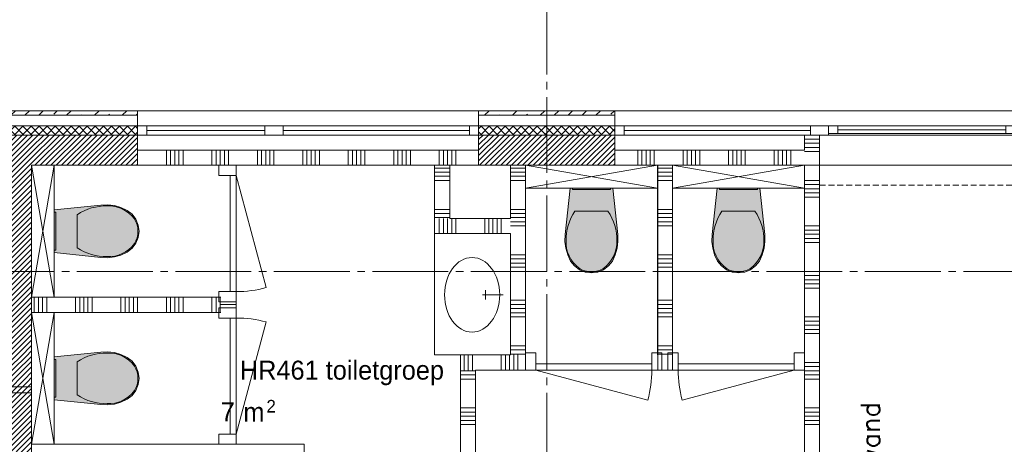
# Model space of a CAD drawing. Header units: millimetres. Extents: x -6136 to 498671, y -8363 to 238556.
# Tile 34 of 47: x 21722 to 28219, y 31260 to 34060. Entities that reach past the tile are written whole.
import ezdxf
from ezdxf.enums import TextEntityAlignment as Align

# ---------------------------------------------------------------- set-up
doc = ezdxf.new("R2010")
doc.units = ezdxf.units.MM
doc.header["$MEASUREMENT"] = 0
doc.linetypes.add('B0204', pattern=[650, 500, -50, 50, -50])
doc.linetypes.add('B0702', pattern=[58.685, 39.06, -19.625001])
for name, color, linetype in [('21 Buitenwanden', 7, 'Continuous'), ('21 Buitenwanden Doorsnede-arcering', 7, 'Continuous'), ('21 Buitenwanden Laagscheidingslijnen', 7, 'Continuous'), ('21 Buitenwanden Ramen', 7, 'Continuous'), ('22 C Binnenwanden', 7, 'Continuous'), ('22 C Binnenwanden Doorsnede-arcering', 7, 'Continuous'), ('22 NC Binnenwanden', 7, 'Continuous'), ('22 NC Binnenwanden Deuren', 7, 'Continuous'), ('22 NC Binnenwanden Doorsnede-arcering', 7, 'Continuous'), ('23 Vloeren', 7, 'Continuous'), ('67 Radiatoren - lijn', 7, 'Continuous'), ('74 Sanitair', 7, 'Continuous'), ('74 Sanitair Afdek-arcering', 7, 'Continuous'), ('_ Nieuw Fase 1 tekst', 7, 'Continuous'), ('_ Sloop Fase 1', 7, 'Continuous'), ('_ Sloop Fase 1 Laagscheidingslijnen', 7, 'Continuous'), ('A Stramien', 7, 'Continuous'), ('Z Ruimtebenaming fase 1', 7, 'Continuous'), ('Z Ruimtebenaming fase 1 Zone omranding', 7, 'Continuous'), ('Z Ruimtebenaming fase 1 Zone tekst', 7, 'Continuous')]:
    doc.layers.add(name, color=color, linetype=linetype)
pattern_1 = [(45, (0, 0), (-17.67767, 17.67767), [])]
pattern_2 = [(45, (0, 0), (-91.92388, 91.92388), []), (45, (-45.96, 45.96), (-91.92388, 91.92388), [97.5, -32.5, 0, -32.5])]
pattern_3 = [(225, (0, 0), (-26.516504, 26.516504), []), (315, (0, 0), (26.516504, 26.516504), [])]
pattern_4 = [(315, (0, 0), (26.516504, 26.516504), []), (45, (0, 0), (-26.516504, 26.516504), [])]

# ---------------------------------------------------------------- blocks, each defined once
blk = doc.blocks.new('toiletgroep_HR461_10_1', base_point=(23848.3, 31704.2))
at = {"layer": 'Z Ruimtebenaming fase 1 Zone tekst', "color": 2, "lineweight": 0}
for tag, height, p in [('DUMMY_941', 125, (24648.3, 31840.9)), ('DUMMY_942', 125, (23048.3, 31580.5)), ('DUMMY_943', 125, (23048.3, 31536.1)), ('DUMMY_944', 125, (23151.4, 31535.1)), ('DUMMY_945', 83.3, (23350.1, 31552.8))]:
    blk.add_attdef(tag, text='', height=height, dxfattribs=at).set_placement(p, align=Align.TOP_LEFT)
blk.add_attdef('ROOM_NUMBER', text='', height=125, dxfattribs=at).set_placement((23848.3, 31811.6), align=Align.TOP_CENTER)
blk = doc.blocks.new('2D Wastafel rond enkel 23 KM')
at = {"layer": '74 Sanitair', "color": 1, "linetype": 'Continuous', "lineweight": 0}
for p, q in [((328.1, 496.4), (328.1, 346.4)), ((328.1, 370.4), (303.1, 370.4)), ((328.1, 370.4), (353.1, 370.4))]:
    blk.add_line(p, q, dxfattribs=at)
at = {"layer": '74 Sanitair', "color": 1, "linetype": 'Continuous', "lineweight": 0, "flags": 128}
blk.add_lwpolyline([(0, 0), (650, 0), (650, 550), (0, 550)], close=True, dxfattribs=at)
at = {"layer": '74 Sanitair', "color": 1, "linetype": 'Continuous', "lineweight": 0}
blk.add_circle((328.3, 272.2), 200, dxfattribs=at)
blk = doc.blocks.new('Inbouwreservoir 23 KM')
at = {"layer": '74 Sanitair', "color": 1, "linetype": 'Continuous', "lineweight": 0}
for p, q in [((0, 0), (870, 150)), ((0, 150), (870, 0))]:
    blk.add_line(p, q, dxfattribs=at)
at = {"layer": '74 Sanitair', "color": 1, "linetype": 'Continuous', "lineweight": 0, "flags": 128}
for points in [[(0, 0), (870, 0), (870, 150), (0, 150)], [(310, 0), (310, -10), (560, -10), (560, 0)]]:
    blk.add_lwpolyline(points, close=True, dxfattribs=at)
blk = doc.blocks.new('Toilet 23')
at = {"layer": '74 Sanitair Afdek-arcering', "linetype": 'Continuous', "lineweight": 0, "true_color": 0xffffff}
blk.add_hatch(color=7, dxfattribs=at).paths.add_polyline_path([(-169.4, -396.7), (-157, -440.3), (-138, -481.3), (-112.4, -513.9), (-79.4, -538.8), (-41, -554.6), (0, -560), (41, -554.6), (79.4, -538.8), (112.4, -513.9), (138, -481.3), (157, -440.3), (169.4, -396.7), (174.9, -351.8), (173.3, -306.6), (141, 0), (-141, 0), (-173.3, -306.6), (-174.9, -351.8)])
at = {"layer": '74 Sanitair', "color": 1, "linetype": 'Continuous', "lineweight": 0}
for p, q in [((0, -151.4), (-108.9, -151.4)), ((108.9, -151.4), (0, -151.4))]:
    blk.add_line(p, q, dxfattribs=at)
at = {"layer": '74 Sanitair', "color": 1, "linetype": 'Continuous', "lineweight": 0, "flags": 128}
blk.add_lwpolyline([(-169.4, -396.7), (-157, -440.3), (-138, -481.3), (-112.4, -513.9), (-79.4, -538.8), (-41, -554.6), (0, -560), (41, -554.6), (79.4, -538.8), (112.4, -513.9), (138, -481.3), (157, -440.3), (169.4, -396.7), (174.9, -351.8), (173.3, -306.6), (141, 0), (-141, 0), (-173.3, -306.6), (-174.9, -351.8)], close=True, dxfattribs=at)
at = {"layer": '74 Sanitair', "color": 1, "linetype": 'Continuous', "lineweight": 0}
for centre, major_axis, start_param, end_param in [((258.1, -339.4), (425.3, 0), 2.612188, 3.165208), ((-258.1, -339.4), (425.3, 0), 6.259567, 6.812588), ((89.5, -360.8), (256.9, 0), 3.085861, 3.98645), ((-89.5, -360.8), (256.9, 0), 5.438324, 6.338913), ((0.8, -431.2), (138.5, 0), 4.079884, 4.706528), ((-0.8, -431.2), (138.5, 0), 4.71825, 5.344894)]:
    blk.add_ellipse(centre, major_axis=major_axis, ratio=0.875546, start_param=start_param, end_param=end_param, dxfattribs=at)
blk = doc.blocks.new('Slab_1_1', base_point=(200, 32200))
at = {"layer": '23 Vloeren', "color": 1, "linetype": 'Continuous', "lineweight": 0, "flags": 128}
blk.add_lwpolyline([(200, 32200), (200, 7400), (4520, 7400), (4520, 8150), (8080, 8150), (8080, 7400), (12400, 7400), (12400, 22320), (21800, 22320), (21800, 20900), (46600, 20900), (46600, 25220), (45850, 25220), (45850, 28780), (46600, 28780), (46600, 33100), (21800, 33100), (21800, 31600), (12400, 31600), (12400, 28550), (8780, 28550), (8780, 30202.3), (7150, 30202.3), (7150, 32200)], close=True, dxfattribs=at)
blk = doc.blocks.new('Rnx verticaal 23')
at = {"layer": '21 Buitenwanden Ramen', "color": 9, "linetype": 'Continuous', "lineweight": 0}
for p, q in [((-675, 100), (675, 100)), ((-675, 70), (-675, 0)), ((-555, 0), (555, 0)), ((615, -60), (-615, -60)), ((-692.5, -260), (675, -260))]:
    blk.add_line(p, q, dxfattribs=at)
at = {"layer": '21 Buitenwanden Ramen', "color": 2, "linetype": 'Continuous', "lineweight": 0}
blk.add_line((-675, 100), (-675, 70), dxfattribs=at)
at = {"layer": '21 Buitenwanden Ramen', "color": 1, "linetype": 'Continuous', "lineweight": 0}
for p, q in [((-675, 0), (-615, 0)), ((-675, 0), (-675, -60)), ((-675, 0), (-675, -60)), ((-615, 0), (-615, -50)), ((-615, 0), (-555, 0)), ((-615, -50), (-615, 0)), ((-555, 0), (-555, -50)), ((-555, 0), (555, 0)), ((555, -50), (555, 0)), ((555, 0), (615, 0)), ((615, -50), (615, 0)), ((615, 0), (675, 0)), ((615, 0), (615, -50)), ((-675, -60), (-692.5, -260)), ((-615, -60), (-675, -60)), ((-615, -50), (-615, -60)), ((-555, -50), (-615, -50)), ((-555, -25), (555, -25)), ((555, -50), (-555, -50)), ((615, -50), (555, -50)), ((615, -60), (615, -50)), ((675, -60), (615, -60))]:
    blk.add_line(p, q, dxfattribs=at)
blk = doc.blocks.new('Rnx verticaal 23_9')
at = {"layer": '21 Buitenwanden Ramen', "color": 9, "linetype": 'Continuous', "lineweight": 0}
for p, q in [((-675, 100), (675, 100)), ((675, 70), (675, 0)), ((-675, -260), (675, -260))]:
    blk.add_line(p, q, dxfattribs=at)
at = {"layer": '21 Buitenwanden Ramen', "color": 2, "linetype": 'Continuous', "lineweight": 0}
blk.add_line((675, 100), (675, 70), dxfattribs=at)
at = {"layer": '21 Buitenwanden Ramen', "color": 1, "linetype": 'Continuous', "lineweight": 0}
for p, q in [((-675, 0), (-615, 0)), ((-615, 0), (-615, -60)), ((-615, 0), (615, 0)), ((615, -60), (615, 0)), ((615, 0), (675, 0)), ((675, 0), (675, -60)), ((675, 0), (675, -60)), ((-615, -60), (-675, -60)), ((-615, -30), (615, -30)), ((615, -60), (-615, -60)), ((675, -60), (615, -60)), ((675, -60), (675, -260))]:
    blk.add_line(p, q, dxfattribs=at)
blk = doc.blocks.new('Rnx verticaal 23_10')
at = {"layer": '21 Buitenwanden Ramen', "color": 9, "linetype": 'Continuous', "lineweight": 0}
for p, q in [((-675, 100), (675, 100)), ((-675, 70), (-675, 0)), ((-615, 0), (615, 0)), ((-615, -30), (615, -30)), ((615, -60), (-615, -60)), ((-675, -260), (675, -260))]:
    blk.add_line(p, q, dxfattribs=at)
at = {"layer": '21 Buitenwanden Ramen', "color": 2, "linetype": 'Continuous', "lineweight": 0}
blk.add_line((-675, 100), (-675, 70), dxfattribs=at)
at = {"layer": '21 Buitenwanden Ramen', "color": 1, "linetype": 'Continuous', "lineweight": 0}
for p, q in [((-675, 0), (-615, 0)), ((-675, 0), (-675, -60)), ((-675, 0), (-675, -60)), ((-615, 0), (-615, -60)), ((615, -60), (615, 0)), ((615, 0), (675, 0)), ((-615, -60), (-675, -60)), ((-675, -60), (-675, -260)), ((675, -60), (615, -60))]:
    blk.add_line(p, q, dxfattribs=at)
blk = doc.blocks.new('Rnx verticaal 23_11')
at = {"layer": '21 Buitenwanden Ramen', "color": 9, "linetype": 'Continuous', "lineweight": 0}
for p, q in [((-450, 100), (450, 100)), ((450, 70), (450, 0)), ((-450, -260), (450, -260))]:
    blk.add_line(p, q, dxfattribs=at)
at = {"layer": '21 Buitenwanden Ramen', "color": 2, "linetype": 'Continuous', "lineweight": 0}
blk.add_line((450, 100), (450, 70), dxfattribs=at)
at = {"layer": '21 Buitenwanden Ramen', "color": 1, "linetype": 'Continuous', "lineweight": 0}
for p, q in [((-450, 0), (-390, 0)), ((-390, 0), (-390, -60)), ((-390, 0), (390, 0)), ((390, -60), (390, 0)), ((390, 0), (450, 0)), ((450, 0), (450, -60)), ((450, 0), (450, -60)), ((-390, -60), (-450, -60)), ((-390, -30), (390, -30)), ((390, -60), (-390, -60)), ((450, -60), (390, -60)), ((450, -60), (450, -260))]:
    blk.add_line(p, q, dxfattribs=at)
blk = doc.blocks.new('Wall_3_1', base_point=(46800, 33300))
at = {"layer": '21 Buitenwanden Doorsnede-arcering', "linetype": 'Continuous', "lineweight": 0, "true_color": 0x000000}
h = blk.add_hatch(dxfattribs=at)
h.set_pattern_fill('160_Natuursteen_0001', color=18, style=0, pattern_type=2)
h.set_pattern_definition(pattern_2)
h.paths.add_polyline_path([(21470, 33430), (22500, 33430), (22500, 33460), (21470, 33460)])
h = blk.add_hatch(dxfattribs=at)
h.set_pattern_fill('160_Natuursteen_0001', color=18, style=0, pattern_type=2)
h.set_pattern_definition(pattern_2)
h.paths.add_polyline_path([(25650, 33460), (24750, 33460), (24750, 33430), (25650, 33430)])
h = blk.add_hatch(dxfattribs=at)
h.set_pattern_fill('415_Isolatie_ruit_0001', color=18, style=0, pattern_type=2)
h.set_pattern_definition(pattern_3)
h.paths.add_polyline_path([(21600, 33300), (22500, 33300), (22500, 33360), (21600, 33360)])
h = blk.add_hatch(dxfattribs=at)
h.set_pattern_fill('415_Isolatie_ruit_0001', color=18, style=0, pattern_type=2)
h.set_pattern_definition(pattern_3)
h.paths.add_polyline_path([(25650, 33360), (24750, 33360), (24750, 33300), (25650, 33300)])
h = blk.add_hatch(dxfattribs=at)
h.set_pattern_fill('220_Gewapend_beton___pre_2B', color=18, style=0, pattern_type=2)
h.set_pattern_definition(pattern_1)
h.paths.add_polyline_path([(21800, 33100), (21600, 33300), (21600, 33100)])
h = blk.add_hatch(dxfattribs=at)
h.set_pattern_fill('220_Gewapend_beton___pre_2B', color=18, style=0, pattern_type=2)
h.set_pattern_definition(pattern_1)
h.paths.add_polyline_path([(21800, 33300), (21600, 33300), (21800, 33100)])
h = blk.add_hatch(dxfattribs=at)
h.set_pattern_fill('220_Gewapend_beton___pre_2B', color=18, style=0, pattern_type=2)
h.set_pattern_definition(pattern_1)
h.paths.add_polyline_path([(21800, 33100), (22500, 33100), (22500, 33300), (21800, 33300)])
h = blk.add_hatch(dxfattribs=at)
h.set_pattern_fill('220_Gewapend_beton___pre_2B', color=18, style=0, pattern_type=2)
h.set_pattern_definition(pattern_1)
h.paths.add_polyline_path([(25650, 33300), (24750, 33300), (24750, 33100), (25650, 33100)])
at = {"layer": '21 Buitenwanden', "color": 2, "linetype": 'Continuous', "lineweight": 0}
for p, q in [((22500, 33460), (22500, 33430)), ((24750, 33460), (24750, 33430)), ((25650, 33460), (25650, 33430))]:
    blk.add_line(p, q, dxfattribs=at)
at = {"layer": '21 Buitenwanden', "color": 9, "linetype": 'Continuous', "lineweight": 0}
for p, q in [((22500, 33430), (22500, 33360)), ((24750, 33430), (24750, 33360)), ((25650, 33430), (25650, 33360))]:
    blk.add_line(p, q, dxfattribs=at)
at = {"layer": '21 Buitenwanden', "color": 1, "linetype": 'Continuous', "lineweight": 0}
for p, q in [((22500, 33360), (22500, 33300)), ((24750, 33360), (24750, 33300)), ((25650, 33360), (25650, 33300)), ((22500, 33300), (22500, 33100)), ((24750, 33300), (24750, 33100)), ((25650, 33300), (25650, 33100))]:
    blk.add_line(p, q, dxfattribs=at)
at = {"layer": '21 Buitenwanden', "color": 2, "linetype": 'Continuous', "lineweight": 0, "flags": 128}
for points in [[(22500, 33460), (21440, 33460)], [(25650, 33460), (24750, 33460)]]:
    blk.add_lwpolyline(points, dxfattribs=at)
at = {"layer": '21 Buitenwanden', "color": 1, "linetype": 'Continuous', "lineweight": 0, "flags": 128}
for points in [[(21800, 33100), (22500, 33100)], [(24750, 33100), (25650, 33100)]]:
    blk.add_lwpolyline(points, dxfattribs=at)
at = {"layer": '21 Buitenwanden Laagscheidingslijnen', "color": 2, "linetype": 'Continuous', "lineweight": 0}
for p, q in [((22500, 33430), (21540, 33430)), ((25650, 33430), (24750, 33430))]:
    blk.add_line(p, q, dxfattribs=at)
at = {"layer": '21 Buitenwanden Laagscheidingslijnen', "color": 1, "linetype": 'Continuous', "lineweight": 0}
for p, q in [((22500, 33360), (21600, 33360)), ((25650, 33360), (24750, 33360)), ((21800, 33300), (21600, 33300)), ((22500, 33300), (21800, 33300)), ((25650, 33300), (24750, 33300))]:
    blk.add_line(p, q, dxfattribs=at)
at = {"layer": '21 Buitenwanden Ramen', "color": 1, "linetype": 'Continuous', "lineweight": 0, "xscale": -1, "zscale": 1000}
for name, p in [('Rnx verticaal 23_11', (22950, 33360)), ('Rnx verticaal 23_10', (24075, 33360)), ('Rnx verticaal 23_9', (26325, 33360)), ('Rnx verticaal 23', (27675, 33360))]:
    blk.add_blockref(name, p, dxfattribs=at)
blk = doc.blocks.new('Wall_4_1', base_point=(21600, 33300))
at = {"layer": '21 Buitenwanden Doorsnede-arcering', "linetype": 'Continuous', "lineweight": 0, "true_color": 0x000000}
h = blk.add_hatch(dxfattribs=at)
h.set_pattern_fill('160_Natuursteen_0001', color=18, style=0, pattern_type=2)
h.set_pattern_definition(pattern_2)
h.paths.add_polyline_path([(21470, 32000), (21470, 33430), (21440, 33430), (21440, 32000)])
h = blk.add_hatch(dxfattribs=at)
h.set_pattern_fill('415_Isolatie_ruit_0001', color=18, style=0, pattern_type=2)
h.set_pattern_definition(pattern_4)
h.paths.add_polyline_path([(21600, 31900), (21600, 33300), (21540, 33300), (21540, 31900)])
h = blk.add_hatch(dxfattribs=at)
h.set_pattern_fill('220_Gewapend_beton___pre_2B', color=18, style=0, pattern_type=2)
h.set_pattern_definition(pattern_1)
h.paths.add_polyline_path([(21800, 31840), (21800, 33100), (21600, 33100), (21600, 31840)])
h = blk.add_hatch(dxfattribs=at)
h.set_pattern_fill('160_Natuursteen_0001', color=18, style=0, pattern_type=2)
h.set_pattern_definition(pattern_2)
h.paths.add_polyline_path([(21440, 32000), (21440, 31970), (21470, 31970)])
h = blk.add_hatch(dxfattribs=at)
h.set_pattern_fill('160_Natuursteen_0001', color=18, style=0, pattern_type=2)
h.set_pattern_definition(pattern_2)
h.paths.add_polyline_path([(21470, 32000), (21440, 32000), (21470, 31970)])
h = blk.add_hatch(dxfattribs=at)
h.set_pattern_fill('415_Isolatie_ruit_0001', color=18, style=0, pattern_type=2)
h.set_pattern_definition(pattern_4)
h.paths.add_polyline_path([(21540, 31900), (21540, 31840), (21600, 31840)])
h = blk.add_hatch(dxfattribs=at)
h.set_pattern_fill('415_Isolatie_ruit_0001', color=18, style=0, pattern_type=2)
h.set_pattern_definition(pattern_4)
h.paths.add_polyline_path([(21600, 31900), (21540, 31900), (21600, 31840)])
h = blk.add_hatch(dxfattribs=at)
h.set_pattern_fill('220_Gewapend_beton___pre_2B', color=18, style=0, pattern_type=2)
h.set_pattern_definition(pattern_1)
h.paths.add_polyline_path([(21600, 31840), (21600, 31640), (21800, 31640)])
h = blk.add_hatch(dxfattribs=at)
h.set_pattern_fill('220_Gewapend_beton___pre_2B', color=18, style=0, pattern_type=2)
h.set_pattern_definition(pattern_1)
h.paths.add_polyline_path([(21800, 31840), (21600, 31840), (21800, 31640)])
at = {"layer": '21 Buitenwanden', "color": 2, "linetype": 'Continuous', "lineweight": 0, "flags": 128}
blk.add_lwpolyline([(21440, 33430), (21440, 32000)], dxfattribs=at)
at = {"layer": '21 Buitenwanden', "color": 1, "linetype": 'Continuous', "lineweight": 0, "flags": 128}
for points in [[(21800, 31640), (21800, 33100)], [(21800, 31640), (21600, 31640)]]:
    blk.add_lwpolyline(points, dxfattribs=at)
at = {"layer": '21 Buitenwanden Laagscheidingslijnen', "color": 2, "linetype": 'Continuous', "lineweight": 0}
for p, q in [((21470, 33430), (21470, 33360)), ((21470, 33360), (21470, 31970)), ((21440, 31970), (21470, 31970))]:
    blk.add_line(p, q, dxfattribs=at)
at = {"layer": '21 Buitenwanden Laagscheidingslijnen', "color": 1, "linetype": 'Continuous', "lineweight": 0}
for p, q in [((21540, 33360), (21540, 33300)), ((21540, 33300), (21540, 31900)), ((21600, 33300), (21600, 33100)), ((21600, 33100), (21600, 31840)), ((21470, 31900), (21540, 31900)), ((21540, 31840), (21600, 31840))]:
    blk.add_line(p, q, dxfattribs=at)
blk = doc.blocks.new('Wall_7_1', base_point=(21600, 31640))
at = {"layer": '22 C Binnenwanden Doorsnede-arcering', "linetype": 'Continuous', "lineweight": 0, "true_color": 0x000000}
h = blk.add_hatch(dxfattribs=at)
h.set_pattern_fill('220_Gewapend_beton___pre_2B', color=18, style=0, pattern_type=2)
h.set_pattern_definition(pattern_1)
h.paths.add_polyline_path([(21600, 31640), (21600, 27950), (21800, 27850), (21800, 31640)])
h = blk.add_hatch(dxfattribs=at)
h.set_pattern_fill('220_Gewapend_beton___pre_2B', color=18, style=0, pattern_type=2)
h.set_pattern_definition(pattern_1)
h.paths.add_polyline_path([(21600, 27850), (21800, 27850), (21600, 27950)])
at = {"layer": '22 C Binnenwanden', "color": 1, "linetype": 'Continuous', "lineweight": 0, "flags": 128}
for points in [[(21600, 31640), (21600, 27950)], [(21800, 31640), (21600, 31640)], [(21800, 27850), (21800, 31640)]]:
    blk.add_lwpolyline(points, dxfattribs=at)
at = {"layer": '_ Sloop Fase 1', "color": 1, "linetype": 'Continuous', "lineweight": 0, "flags": 128}
blk.add_lwpolyline([(21800, 27850), (21600, 27850)], dxfattribs=at)
at = {"layer": '_ Sloop Fase 1 Laagscheidingslijnen', "color": 1, "linetype": 'Continuous', "lineweight": 0}
blk.add_line((21600, 27950), (21600, 27850), dxfattribs=at)
blk = doc.blocks.new('*X135')
at = {"layer": '22 NC Binnenwanden Doorsnede-arcering', "color": 7, "linetype": 'Continuous', "lineweight": 0}
for p, q in [((21817.7, 32130), (21817.7, 32230)), ((21845.1, 32130), (21845.1, 32230)), ((21872.6, 32130), (21872.6, 32230)), ((21900, 32130), (21900, 32230)), ((22090.3, 32130), (22090.3, 32230)), ((22117.7, 32130), (22117.7, 32230)), ((22145.1, 32130), (22145.1, 32230)), ((22172.6, 32130), (22172.6, 32230)), ((22200, 32130), (22200, 32230)), ((22390.3, 32130), (22390.3, 32230)), ((22417.7, 32130), (22417.7, 32230)), ((22445.1, 32130), (22445.1, 32230)), ((22472.6, 32130), (22472.6, 32230)), ((22500, 32130), (22500, 32230)), ((22690.3, 32130), (22690.3, 32230)), ((22717.7, 32130), (22717.7, 32230)), ((22745.1, 32130), (22745.1, 32230)), ((22772.6, 32130), (22772.6, 32230)), ((22800, 32130), (22800, 32230)), ((22990.3, 32130), (22990.3, 32230)), ((23017.7, 32130), (23017.7, 32230)), ((23045.1, 32130), (23045.1, 32230))]:
    blk.add_line(p, q, dxfattribs=at)
blk = doc.blocks.new('Wall_10_1', base_point=(23050, 32130))
at = {"layer": '22 NC Binnenwanden', "color": 1, "linetype": 'Continuous', "lineweight": 0, "flags": 128}
for points in [[(23050, 32230), (21800, 32230)], [(21800, 32230), (21800, 32130)], [(21800, 32130), (23050, 32130)]]:
    blk.add_lwpolyline(points, dxfattribs=at)
at = {"layer": '22 NC Binnenwanden', "color": 1, "lineweight": 0}
blk.add_blockref('*X135', (0, 0), dxfattribs=at)
blk = doc.blocks.new('*X158')
at = {"layer": '22 NC Binnenwanden Doorsnede-arcering', "color": 7, "linetype": 'Continuous', "lineweight": 0}
for p, q in [((27000, 33272.6), (26900, 33272.6)), ((27000, 33245.1), (26900, 33245.1)), ((27000, 33217.7), (26900, 33217.7)), ((27000, 33190.3), (26900, 33190.3)), ((27000, 33000), (26900, 33000)), ((27000, 32972.6), (26900, 32972.6)), ((27000, 32945.1), (26900, 32945.1)), ((27000, 32917.7), (26900, 32917.7)), ((27000, 32890.3), (26900, 32890.3)), ((27000, 32700), (26900, 32700)), ((27000, 32672.6), (26900, 32672.6)), ((27000, 32645.1), (26900, 32645.1)), ((27000, 32617.7), (26900, 32617.7)), ((27000, 32590.3), (26900, 32590.3)), ((27000, 32400), (26900, 32400)), ((27000, 32372.6), (26900, 32372.6)), ((27000, 32345.1), (26900, 32345.1)), ((27000, 32317.7), (26900, 32317.7)), ((27000, 32290.3), (26900, 32290.3)), ((27000, 32100), (26900, 32100)), ((27000, 32072.6), (26900, 32072.6)), ((27000, 32045.1), (26900, 32045.1)), ((27000, 32017.7), (26900, 32017.7)), ((27000, 31990.3), (26900, 31990.3)), ((27000, 31800), (26900, 31800)), ((27000, 31772.6), (26900, 31772.6)), ((27000, 31745.1), (26900, 31745.1)), ((27000, 31717.7), (26900, 31717.7)), ((27000, 31690.3), (26900, 31690.3)), ((27000, 31500), (26900, 31500)), ((27000, 31472.6), (26900, 31472.6)), ((27000, 31445.1), (26900, 31445.1)), ((27000, 31417.7), (26900, 31417.7)), ((27000, 31390.3), (26900, 31390.3)), ((27000, 31200), (26900, 31200)), ((27000, 31172.6), (26900, 31172.6)), ((27000, 31145.1), (26900, 31145.1)), ((27000, 31117.7), (26900, 31117.7)), ((27000, 31090.3), (26900, 31090.3)), ((27000, 30900), (26900, 30900)), ((27000, 30872.6), (26900, 30872.6)), ((27000, 30845.1), (26900, 30845.1)), ((27000, 30817.7), (26900, 30817.7)), ((27000, 30790.3), (26900, 30790.3)), ((27000, 30600), (26900, 30600)), ((27000, 30572.6), (26900, 30572.6)), ((27000, 30545.1), (26900, 30545.1)), ((27000, 30517.7), (26900, 30517.7)), ((27000, 30490.3), (26900, 30490.3)), ((27000, 30300), (26900, 30300)), ((27000, 30272.6), (26900, 30272.6)), ((27000, 30245.1), (26900, 30245.1)), ((27000, 30217.7), (26900, 30217.7)), ((27000, 30190.3), (26900, 30190.3)), ((27000, 30000), (26900, 30000)), ((27000, 29972.6), (26900, 29972.6)), ((27000, 29945.1), (26900, 29945.1)), ((27000, 29917.7), (26900, 29917.7)), ((27000, 29890.3), (26900, 29890.3)), ((27000, 29700), (26900, 29700)), ((27000, 29672.6), (26900, 29672.6)), ((27000, 29645.1), (26900, 29645.1)), ((27000, 29617.7), (26900, 29617.7)), ((27000, 29590.3), (26900, 29590.3)), ((27000, 29400), (26900, 29400)), ((27000, 29372.6), (26900, 29372.6)), ((27000, 29345.1), (26900, 29345.1)), ((27000, 29317.7), (26900, 29317.7)), ((27000, 29290.3), (26900, 29290.3)), ((27000, 29100), (26900, 29100)), ((27000, 29072.6), (26900, 29072.6)), ((27000, 29045.1), (26900, 29045.1)), ((27000, 29017.7), (26900, 29017.7)), ((27000, 28990.3), (26900, 28990.3)), ((27000, 28800), (26900, 28800)), ((27000, 28772.6), (26900, 28772.6)), ((27000, 28745.1), (26900, 28745.1)), ((27000, 28717.7), (26900, 28717.7)), ((27000, 28690.3), (26900, 28690.3)), ((27000, 28500), (26900, 28500)), ((27000, 28472.6), (26900, 28472.6)), ((27000, 28445.1), (26900, 28445.1)), ((27000, 28417.7), (26900, 28417.7)), ((27000, 28390.3), (26900, 28390.3)), ((27000, 28200), (26900, 28200)), ((27000, 28172.6), (26900, 28172.6)), ((27000, 28145.1), (26900, 28145.1)), ((27000, 28117.7), (26900, 28117.7)), ((27000, 28090.3), (26900, 28090.3))]:
    blk.add_line(p, q, dxfattribs=at)
blk = doc.blocks.new('Wall_17_1', base_point=(27000, 27974))
at = {"layer": '22 NC Binnenwanden', "color": 1, "linetype": 'Continuous', "lineweight": 0, "flags": 128}
for points in [[(27000, 33300), (26900, 33300)], [(26900, 33300), (26900, 33200)], [(27000, 27974), (27000, 33300)], [(26900, 33100), (26900, 30030)], [(26900, 29930), (26900, 27974)]]:
    blk.add_lwpolyline(points, dxfattribs=at)
at = {"layer": '22 NC Binnenwanden', "color": 1, "lineweight": 0}
blk.add_blockref('*X158', (0, 0), dxfattribs=at)
blk = doc.blocks.new('*X160')
at = {"layer": '22 NC Binnenwanden Doorsnede-arcering', "color": 7, "linetype": 'Continuous', "lineweight": 0}
for p, q in [((25930, 33082.3), (26030, 33082.3)), ((25930, 33054.9), (26030, 33054.9)), ((25930, 33027.4), (26030, 33027.4)), ((25930, 33000), (26030, 33000)), ((25930, 32809.7), (26030, 32809.7)), ((25930, 32782.3), (26030, 32782.3)), ((25930, 32754.9), (26030, 32754.9)), ((25930, 32727.4), (26030, 32727.4)), ((25930, 32700), (26030, 32700)), ((25930, 32509.7), (26030, 32509.7)), ((25930, 32482.3), (26030, 32482.3)), ((25930, 32454.9), (26030, 32454.9)), ((25930, 32427.4), (26030, 32427.4)), ((25930, 32400), (26030, 32400)), ((25930, 32209.7), (26030, 32209.7)), ((25930, 32182.3), (26030, 32182.3)), ((25930, 32154.9), (26030, 32154.9)), ((25930, 32127.4), (26030, 32127.4)), ((25930, 32100), (26030, 32100)), ((25930, 31909.7), (26030, 31909.7)), ((25930, 31882.3), (26030, 31882.3)), ((25930, 31854.9), (26030, 31854.9))]:
    blk.add_line(p, q, dxfattribs=at)
blk = doc.blocks.new('Wall_18_1', base_point=(25930, 31850))
at = {"layer": '22 NC Binnenwanden', "color": 1, "linetype": 'Continuous', "lineweight": 0, "flags": 128}
for points in [[(26030, 33100), (25930, 33100)], [(25930, 33100), (25930, 31850)], [(26030, 31850), (26030, 33100)]]:
    blk.add_lwpolyline(points, dxfattribs=at)
at = {"layer": '22 NC Binnenwanden', "color": 1, "lineweight": 0}
blk.add_blockref('*X160', (0, 0), dxfattribs=at)
blk = doc.blocks.new('*X162')
at = {"layer": '22 NC Binnenwanden Doorsnede-arcering', "color": 7, "linetype": 'Continuous', "lineweight": 0}
for p, q in [((24654.9, 31850), (24654.9, 31750)), ((24682.3, 31850), (24682.3, 31750)), ((24709.7, 31850), (24709.7, 31750)), ((24900, 31850), (24900, 31750)), ((24927.4, 31850), (24927.4, 31750)), ((24954.9, 31850), (24954.9, 31750)), ((24982.3, 31850), (24982.3, 31750)), ((25009.7, 31850), (25009.7, 31750))]:
    blk.add_line(p, q, dxfattribs=at)
blk = doc.blocks.new('D1 23_3')
at = {"layer": '22 NC Binnenwanden Deuren', "color": 1, "linetype": 'Continuous', "lineweight": 0}
for p, q in [((383, 0), (-356.9, 198.3)), ((-383, 0), (-450, 0)), ((-450, 0), (-450, -114)), ((-450, 0), (-450, -100)), ((-450, 0), (-450, -100)), ((-383, -114), (-383, 0)), ((-383, 0), (383, 0)), ((-383, -40), (-383, 0)), ((450, 0), (383, 0)), ((383, 0), (383, -114)), ((383, 0), (383, -40)), ((450, -114), (450, 0)), ((450, 0), (450, -100)), ((450, 0), (450, -100)), ((383, -40), (-383, -40)), ((-450, -114), (-383, -114)), ((383, -114), (450, -114))]:
    blk.add_line(p, q, dxfattribs=at)
blk.add_arc((383, 0), 766, 165, 180, dxfattribs=at)
blk = doc.blocks.new('Wall_19_1', base_point=(24630, 31850))
at = {"layer": '22 NC Binnenwanden', "color": 1, "linetype": 'Continuous', "lineweight": 0}
for p, q in [((25060, 31750), (25060, 31850)), ((25960, 31750), (25960, 31850)), ((26000, 31750), (26000, 31850)), ((26900, 31750), (26900, 31850))]:
    blk.add_line(p, q, dxfattribs=at)
at = {"layer": '22 NC Binnenwanden', "color": 1, "linetype": 'Continuous', "lineweight": 0, "flags": 128}
for points in [[(24960, 31850), (24630, 31850)], [(24630, 31850), (24630, 31750)], [(24730, 31750), (25060, 31750)], [(25960, 31750), (26000, 31750)]]:
    blk.add_lwpolyline(points, dxfattribs=at)
at = {"layer": '22 NC Binnenwanden', "color": 1, "lineweight": 0}
blk.add_blockref('*X162', (0, 0), dxfattribs=at)
at = {"layer": '22 NC Binnenwanden Deuren', "color": 1, "linetype": 'Continuous', "lineweight": 0, "zscale": 1000, "rotation": 180.0000000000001}
blk.add_blockref('D1 23_3', (25510, 31750), dxfattribs=at)
at = {"layer": '22 NC Binnenwanden Deuren', "color": 1, "linetype": 'Continuous', "lineweight": 0, "xscale": -1, "zscale": 1000, "rotation": 180.0000000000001}
blk.add_blockref('D1 23_3', (26450, 31750), dxfattribs=at)
blk = doc.blocks.new('*X167')
at = {"layer": '22 NC Binnenwanden Doorsnede-arcering', "color": 7, "linetype": 'Continuous', "lineweight": 0}
for p, q in [((24960, 33082.3), (24964.7, 33082.3)), ((24964.7, 33082.3), (25060, 33082.3)), ((24960, 33054.9), (24964.7, 33054.9)), ((24960, 33027.4), (24964.7, 33027.4)), ((24964.7, 33054.9), (25060, 33054.9)), ((24964.7, 33027.4), (25060, 33027.4)), ((24960, 33000), (24964.7, 33000)), ((24964.7, 33000), (25060, 33000)), ((24960, 32809.7), (24964.7, 32809.7)), ((24960, 32782.3), (24964.7, 32782.3)), ((24960, 32754.9), (24964.7, 32754.9)), ((24964.7, 32809.7), (25060, 32809.7)), ((24964.7, 32782.3), (25060, 32782.3)), ((24964.7, 32754.9), (25060, 32754.9)), ((24960, 32727.4), (24964.7, 32727.4)), ((24960, 32700), (24964.7, 32700)), ((24964.7, 32727.4), (25060, 32727.4)), ((24964.7, 32700), (25060, 32700)), ((24960, 32509.7), (24964.7, 32509.7)), ((24964.7, 32509.7), (25060, 32509.7)), ((24960, 32482.3), (24964.7, 32482.3)), ((24960, 32454.9), (24964.7, 32454.9)), ((24960, 32427.4), (24964.7, 32427.4)), ((24964.7, 32482.3), (25060, 32482.3)), ((24964.7, 32454.9), (25060, 32454.9)), ((24964.7, 32427.4), (25060, 32427.4)), ((24960, 32400), (24964.7, 32400)), ((24964.7, 32400), (25060, 32400)), ((24960, 32209.7), (24964.7, 32209.7)), ((24960, 32182.3), (24964.7, 32182.3)), ((24964.7, 32209.7), (25060, 32209.7)), ((24964.7, 32182.3), (25060, 32182.3)), ((24960, 32154.9), (24964.7, 32154.9)), ((24960, 32127.4), (24964.7, 32127.4)), ((24960, 32100), (24964.7, 32100)), ((24964.7, 32154.9), (25060, 32154.9)), ((24964.7, 32127.4), (25060, 32127.4)), ((24964.7, 32100), (25060, 32100)), ((24960, 31909.7), (24964.7, 31909.7)), ((24964.7, 31909.7), (25060, 31909.7)), ((24960, 31882.3), (24964.7, 31882.3)), ((24960, 31854.9), (24964.7, 31854.9)), ((24964.7, 31882.3), (25060, 31882.3)), ((24964.7, 31854.9), (25060, 31854.9))]:
    blk.add_line(p, q, dxfattribs=at)
blk = doc.blocks.new('Wall_20_1', base_point=(24960, 31850))
at = {"layer": '22 NC Binnenwanden', "color": 1, "linetype": 'Continuous', "lineweight": 0, "flags": 128}
for points in [[(25060, 33100), (24960, 33100)], [(24960, 33100), (24960, 32750)], [(25060, 31850), (25060, 33100)], [(24960, 32650), (24960, 31850)]]:
    blk.add_lwpolyline(points, dxfattribs=at)
at = {"layer": '22 NC Binnenwanden', "color": 1, "lineweight": 0}
blk.add_blockref('*X167', (0, 0), dxfattribs=at)
blk = doc.blocks.new('*X169')
at = {"layer": '22 NC Binnenwanden Doorsnede-arcering', "color": 7, "linetype": 'Continuous', "lineweight": 0}
for p, q in [((24490.3, 32680.3), (24490.3, 32750)), ((24517.7, 32707.7), (24517.7, 32750)), ((24545.1, 32735.1), (24545.1, 32750))]:
    blk.add_line(p, q, dxfattribs=at)
blk = doc.blocks.new('*X170')
at = {"layer": '22 NC Binnenwanden Doorsnede-arcering', "color": 7, "linetype": 'Continuous', "lineweight": 0}
for p, q in [((24572.6, 32650), (24572.6, 32750)), ((24600, 32650), (24600, 32750)), ((24790.3, 32650), (24790.3, 32750)), ((24817.7, 32650), (24817.7, 32750)), ((24845.1, 32650), (24845.1, 32750)), ((24872.6, 32650), (24872.6, 32750)), ((24900, 32650), (24900, 32750))]:
    blk.add_line(p, q, dxfattribs=at)
blk = doc.blocks.new('*X171')
at = {"layer": '22 NC Binnenwanden Doorsnede-arcering', "color": 7, "linetype": 'Continuous', "lineweight": 0}
for p, q in [((24517.7, 32650), (24517.7, 32707.7)), ((24545.1, 32650), (24545.1, 32735.1)), ((24490.3, 32650), (24490.3, 32680.3))]:
    blk.add_line(p, q, dxfattribs=at)
blk = doc.blocks.new('Wall_21_1', base_point=(24960, 32650))
at = {"layer": '22 NC Binnenwanden', "color": 1, "linetype": 'Continuous', "lineweight": 0, "flags": 128}
for points in [[(24460, 32650), (24460, 32750)], [(24960, 32750), (24560, 32750)], [(24460, 32650), (24960, 32650)]]:
    blk.add_lwpolyline(points, dxfattribs=at)
at = {"layer": '22 NC Binnenwanden', "color": 1, "lineweight": 0}
for name in ['*X169', '*X170', '*X171']:
    blk.add_blockref(name, (0, 0), dxfattribs=at)
blk = doc.blocks.new('*X173')
at = {"layer": '22 NC Binnenwanden Doorsnede-arcering', "color": 7, "linetype": 'Continuous', "lineweight": 0}
for p, q in [((24460, 33082.3), (24560, 33082.3)), ((24460, 33054.9), (24560, 33054.9)), ((24460, 33027.4), (24560, 33027.4)), ((24460, 33000), (24560, 33000)), ((24460, 32809.7), (24560, 32809.7)), ((24460, 32782.3), (24560, 32782.3)), ((24460, 32754.9), (24560, 32754.9))]:
    blk.add_line(p, q, dxfattribs=at)
blk = doc.blocks.new('Wall_22_1', base_point=(24460, 32650))
at = {"layer": '22 NC Binnenwanden', "color": 1, "linetype": 'Continuous', "lineweight": 0, "flags": 128}
for points in [[(24460, 33100), (24460, 32750)], [(24560, 32750), (24560, 33100)]]:
    blk.add_lwpolyline(points, dxfattribs=at)
at = {"layer": '22 NC Binnenwanden', "color": 1, "lineweight": 0}
blk.add_blockref('*X173', (0, 0), dxfattribs=at)
blk = doc.blocks.new('*X177')
at = {"layer": '22 NC Binnenwanden Doorsnede-arcering', "color": 7, "linetype": 'Continuous', "lineweight": 0}
for p, q in [((25800, 33200), (25800, 33167.3)), ((25800, 33167.3), (25800, 33100)), ((25827.4, 33200), (25827.4, 33167.3)), ((25827.4, 33167.3), (25827.4, 33100)), ((25854.9, 33200), (25854.9, 33167.3)), ((25854.9, 33167.3), (25854.9, 33100)), ((25882.3, 33200), (25882.3, 33167.3)), ((25882.3, 33167.3), (25882.3, 33100)), ((25909.7, 33200), (25909.7, 33167.3)), ((25909.7, 33167.3), (25909.7, 33100)), ((26100, 33200), (26100, 33167.3)), ((26100, 33167.3), (26100, 33100)), ((26127.4, 33200), (26127.4, 33167.3)), ((26127.4, 33167.3), (26127.4, 33100)), ((26154.9, 33200), (26154.9, 33167.3)), ((26154.9, 33167.3), (26154.9, 33100)), ((26182.3, 33200), (26182.3, 33167.3)), ((26182.3, 33167.3), (26182.3, 33100)), ((26209.7, 33200), (26209.7, 33167.3)), ((26209.7, 33167.3), (26209.7, 33100)), ((26400, 33200), (26400, 33167.3)), ((26400, 33167.3), (26400, 33100)), ((26427.4, 33200), (26427.4, 33167.3)), ((26427.4, 33167.3), (26427.4, 33100)), ((26454.9, 33200), (26454.9, 33167.3)), ((26454.9, 33167.3), (26454.9, 33100)), ((26482.3, 33200), (26482.3, 33167.3)), ((26482.3, 33167.3), (26482.3, 33100)), ((26509.7, 33200), (26509.7, 33167.3)), ((26509.7, 33167.3), (26509.7, 33100)), ((26700, 33200), (26700, 33167.3)), ((26700, 33167.3), (26700, 33100)), ((26727.4, 33200), (26727.4, 33167.3)), ((26727.4, 33167.3), (26727.4, 33100)), ((26754.9, 33200), (26754.9, 33167.3)), ((26754.9, 33167.3), (26754.9, 33100)), ((26782.3, 33200), (26782.3, 33167.3)), ((26782.3, 33167.3), (26782.3, 33100)), ((26809.7, 33200), (26809.7, 33167.3)), ((26809.7, 33167.3), (26809.7, 33100))]:
    blk.add_line(p, q, dxfattribs=at)
blk = doc.blocks.new('Wall_24_1', base_point=(27000, 33200))
at = {"layer": '22 NC Binnenwanden', "color": 1, "linetype": 'Continuous', "lineweight": 0, "flags": 128}
for points in [[(26900, 33200), (25650, 33200)], [(25650, 33200), (25650, 33100)], [(25650, 33100), (26900, 33100)]]:
    blk.add_lwpolyline(points, dxfattribs=at)
at = {"layer": '22 NC Binnenwanden', "color": 1, "lineweight": 0}
blk.add_blockref('*X177', (0, 0), dxfattribs=at)
blk = doc.blocks.new('*X179')
at = {"layer": '22 NC Binnenwanden Doorsnede-arcering', "color": 7, "linetype": 'Continuous', "lineweight": 0}
for p, q in [((22690.3, 33167.3), (22690.3, 33200)), ((22690.3, 33100), (22690.3, 33167.3)), ((22717.7, 33167.3), (22717.7, 33200)), ((22717.7, 33100), (22717.7, 33167.3)), ((22745.1, 33167.3), (22745.1, 33200)), ((22745.1, 33100), (22745.1, 33167.3)), ((22772.6, 33167.3), (22772.6, 33200)), ((22772.6, 33100), (22772.6, 33167.3)), ((22800, 33167.3), (22800, 33200)), ((22800, 33100), (22800, 33167.3)), ((22990.3, 33167.3), (22990.3, 33200)), ((22990.3, 33100), (22990.3, 33167.3)), ((23017.7, 33167.3), (23017.7, 33200)), ((23017.7, 33100), (23017.7, 33167.3)), ((23045.1, 33167.3), (23045.1, 33200)), ((23045.1, 33100), (23045.1, 33167.3)), ((23072.6, 33167.3), (23072.6, 33200)), ((23072.6, 33100), (23072.6, 33167.3)), ((23100, 33167.3), (23100, 33200)), ((23100, 33100), (23100, 33167.3)), ((23290.3, 33167.3), (23290.3, 33200)), ((23290.3, 33100), (23290.3, 33167.3)), ((23317.7, 33167.3), (23317.7, 33200)), ((23317.7, 33100), (23317.7, 33167.3)), ((23345.1, 33167.3), (23345.1, 33200)), ((23345.1, 33100), (23345.1, 33167.3)), ((23372.6, 33167.3), (23372.6, 33200)), ((23372.6, 33100), (23372.6, 33167.3)), ((23400, 33167.3), (23400, 33200)), ((23400, 33100), (23400, 33167.3)), ((23590.3, 33167.3), (23590.3, 33200)), ((23590.3, 33100), (23590.3, 33167.3)), ((23617.7, 33167.3), (23617.7, 33200)), ((23617.7, 33100), (23617.7, 33167.3)), ((23645.1, 33167.3), (23645.1, 33200)), ((23645.1, 33100), (23645.1, 33167.3)), ((23672.6, 33167.3), (23672.6, 33200)), ((23672.6, 33100), (23672.6, 33167.3)), ((23700, 33167.3), (23700, 33200)), ((23700, 33100), (23700, 33167.3)), ((23890.3, 33167.3), (23890.3, 33200)), ((23890.3, 33100), (23890.3, 33167.3)), ((23917.7, 33167.3), (23917.7, 33200)), ((23917.7, 33100), (23917.7, 33167.3)), ((23945.1, 33167.3), (23945.1, 33200)), ((23945.1, 33100), (23945.1, 33167.3)), ((23972.6, 33167.3), (23972.6, 33200)), ((23972.6, 33100), (23972.6, 33167.3)), ((24000, 33167.3), (24000, 33200)), ((24000, 33100), (24000, 33167.3)), ((24190.3, 33167.3), (24190.3, 33200)), ((24190.3, 33100), (24190.3, 33167.3)), ((24217.7, 33167.3), (24217.7, 33200)), ((24217.7, 33100), (24217.7, 33167.3)), ((24245.1, 33167.3), (24245.1, 33200)), ((24245.1, 33100), (24245.1, 33167.3)), ((24272.6, 33167.3), (24272.6, 33200)), ((24272.6, 33100), (24272.6, 33167.3)), ((24300, 33167.3), (24300, 33200)), ((24300, 33100), (24300, 33167.3)), ((24490.3, 33167.3), (24490.3, 33200)), ((24490.3, 33100), (24490.3, 33167.3)), ((24517.7, 33167.3), (24517.7, 33200)), ((24517.7, 33100), (24517.7, 33167.3)), ((24545.1, 33167.3), (24545.1, 33200)), ((24545.1, 33100), (24545.1, 33167.3)), ((24572.6, 33167.3), (24572.6, 33200)), ((24572.6, 33100), (24572.6, 33167.3)), ((24600, 33167.3), (24600, 33200)), ((24600, 33100), (24600, 33167.3))]:
    blk.add_line(p, q, dxfattribs=at)
blk = doc.blocks.new('Wall_25_1', base_point=(24750, 33100))
at = {"layer": '22 NC Binnenwanden', "color": 1, "linetype": 'Continuous', "lineweight": 0, "flags": 128}
for points in [[(24750, 33200), (22500, 33200)], [(22500, 33200), (22500, 33100)], [(24750, 33100), (24750, 33200)], [(22500, 33100), (23050, 33100)], [(23150, 33100), (24460, 33100)], [(24560, 33100), (24750, 33100)]]:
    blk.add_lwpolyline(points, dxfattribs=at)
at = {"layer": '22 NC Binnenwanden', "color": 1, "lineweight": 0}
blk.add_blockref('*X179', (0, 0), dxfattribs=at)
blk = doc.blocks.new('*X181')
at = {"layer": '22 NC Binnenwanden Doorsnede-arcering', "color": 7, "linetype": 'Continuous', "lineweight": 0}
for p, q in [((24730, 31745.1), (24630, 31745.1)), ((24730, 31717.7), (24630, 31717.7)), ((24730, 31690.3), (24630, 31690.3)), ((24730, 31500), (24630, 31500)), ((24730, 31472.6), (24630, 31472.6)), ((24730, 31445.1), (24630, 31445.1)), ((24730, 31417.7), (24630, 31417.7)), ((24730, 31390.3), (24630, 31390.3)), ((24730, 31200), (24630, 31200)), ((24730, 31172.6), (24630, 31172.6)), ((24730, 31145.1), (24630, 31145.1)), ((24730, 31117.7), (24630, 31117.7)), ((24730, 31090.3), (24630, 31090.3)), ((24730, 30900), (24630, 30900)), ((24730, 30872.6), (24630, 30872.6)), ((24730, 30845.1), (24630, 30845.1)), ((24730, 30817.7), (24630, 30817.7)), ((24730, 30790.3), (24630, 30790.3)), ((24730, 30600), (24630, 30600)), ((24730, 30572.6), (24630, 30572.6)), ((24730, 30545.1), (24630, 30545.1)), ((24730, 30517.7), (24630, 30517.7)), ((24730, 30490.3), (24630, 30490.3)), ((24730, 30300), (24630, 30300)), ((24730, 30272.6), (24630, 30272.6)), ((24730, 30245.1), (24630, 30245.1)), ((24730, 30217.7), (24630, 30217.7)), ((24730, 30190.3), (24630, 30190.3))]:
    blk.add_line(p, q, dxfattribs=at)
blk = doc.blocks.new('Wall_26_1', base_point=(24730, 29930))
at = {"layer": '22 NC Binnenwanden', "color": 1, "linetype": 'Continuous', "lineweight": 0, "flags": 128}
for points in [[(24630, 31750), (24630, 30030)], [(24730, 30030), (24730, 31750)]]:
    blk.add_lwpolyline(points, dxfattribs=at)
at = {"layer": '22 NC Binnenwanden', "color": 1, "lineweight": 0}
blk.add_blockref('*X181', (0, 0), dxfattribs=at)
blk = doc.blocks.new('*X192')
at = {"layer": '22 NC Binnenwanden Doorsnede-arcering', "color": 7, "linetype": 'Continuous', "lineweight": 0}
blk.add_line((23050, 32182.3), (23150, 32182.3), dxfattribs=at)
blk = doc.blocks.new('Wall_29_1', base_point=(23050, 31160))
at = {"layer": '22 NC Binnenwanden', "color": 1, "linetype": 'Continuous', "lineweight": 0}
for p, q in [((23150, 33100), (23050, 33100)), ((23150, 32200), (23050, 32200)), ((23150, 32160), (23050, 32160)), ((23150, 31260), (23050, 31260))]:
    blk.add_line(p, q, dxfattribs=at)
at = {"layer": '22 NC Binnenwanden', "color": 1, "linetype": 'Continuous', "lineweight": 0, "flags": 128}
blk.add_lwpolyline([(23150, 32160), (23150, 32200)], dxfattribs=at)
at = {"layer": '22 NC Binnenwanden', "color": 1, "lineweight": 0}
blk.add_blockref('*X192', (0, 0), dxfattribs=at)
at = {"layer": '22 NC Binnenwanden Deuren', "color": 1, "linetype": 'Continuous', "lineweight": 0, "xscale": -1, "zscale": 1000, "rotation": 270}
blk.add_blockref('D1 23_3', (23150, 32650), dxfattribs=at)
at = {"layer": '22 NC Binnenwanden Deuren', "color": 1, "linetype": 'Continuous', "lineweight": 0, "zscale": 1000, "rotation": 270}
blk.add_blockref('D1 23_3', (23150, 31710), dxfattribs=at)
blk = doc.blocks.new('Standard grid marker')
at = {"layer": 'A Stramien', "color": 9, "linetype": 'B0204', "lineweight": 0}
blk.add_line((3000, 0), (67800, 0), dxfattribs=at)
at = {"layer": 'A Stramien', "color": 2, "lineweight": 0}
for tag, p in [('AC_MarkerText_1_0', (-175, -4.6)), ('AC_MarkerText_1_1', (70975, -4.6))]:
    blk.add_attdef(tag, text='', height=175, dxfattribs=at).set_placement(p, align=Align.MIDDLE_CENTER)
blk = doc.blocks.new('Standard grid marker_2')
at = {"layer": 'A Stramien', "color": 9, "linetype": 'B0204', "lineweight": 0}
blk.add_line((3000, 0), (37200, 0), dxfattribs=at)
at = {"layer": 'A Stramien', "color": 2, "lineweight": 0}
for tag, p in [('AC_MarkerText_1_0', (-175, -4.6)), ('AC_MarkerText_1_1', (40375, -4.6))]:
    blk.add_attdef(tag, text='', height=175, rotation=90, dxfattribs=at).set_placement(p, align=Align.MIDDLE_CENTER)

msp = doc.modelspace()

# ---------------------------------------------------------------- linework, layer by layer
at = {"layer": '67 Radiatoren - lijn', "color": 9, "linetype": 'B0702', "lineweight": 0}
msp.add_lwpolyline([(27000, 32970), (46470, 32970), (46470, 28750)], dxfattribs=at)
at = {"layer": 'Z Ruimtebenaming fase 1 Zone omranding', "color": 254, "linetype": 'Continuous', "lineweight": 0, "true_color": 0xcedfe8, "flags": 128}
for points in [[(21800, 31260), (23150, 31260), (23600, 31260), (23600, 30030), (24630, 30030), (24630, 31850), (24960, 31850), (24960, 32650), (24700, 32650), (24460, 32650), (24460, 33100), (21800, 33100), (21800, 31750)], [(24730, 31750), (24730, 30030), (25940, 30030), (26040, 30030), (26900, 30030), (26900, 31750), (26900, 33100), (26030, 33100), (26030, 31750), (25932.6, 31750), (25932.6, 33100), (25060, 33100), (25060, 31750)]]:
    msp.add_lwpolyline(points, close=True, dxfattribs=at)
at = {"layer": 'Z Ruimtebenaming fase 1 Zone omranding', "color": 7, "linetype": 'Continuous', "lineweight": 0, "flags": 128}
msp.add_lwpolyline([(27000, 33100), (27000, 27950), (32350, 27950), (32350, 33100)], close=True, dxfattribs=at)

# ---------------------------------------------------------------- block references
at = {"layer": '21 Buitenwanden', "color": 1, "lineweight": 0}
for name, p in [('Wall_3_1', (46800, 33300)), ('Wall_4_1', (21600, 33300))]:
    msp.add_blockref(name, p, dxfattribs=at)
at = {"layer": '22 C Binnenwanden', "color": 1, "lineweight": 0}
msp.add_blockref('Wall_7_1', (21600, 31640), dxfattribs=at)
at = {"layer": '22 NC Binnenwanden', "color": 1, "lineweight": 0}
for name, p in [('Wall_17_1', (27000, 27974)), ('Wall_25_1', (24750, 33100)), ('Wall_24_1', (27000, 33200)), ('Wall_29_1', (23050, 31160)), ('Wall_22_1', (24460, 32650)), ('Wall_20_1', (24960, 31850)), ('Wall_18_1', (25930, 31850)), ('Wall_21_1', (24960, 32650)), ('Wall_10_1', (23050, 32130)), ('Wall_19_1', (24630, 31850)), ('Wall_26_1', (24730, 29930))]:
    msp.add_blockref(name, p, dxfattribs=at)
at = {"layer": '23 Vloeren', "color": 1, "linetype": 'Continuous', "lineweight": 0}
msp.add_blockref('Slab_1_1', (200, 32200), dxfattribs=at)
at = {"layer": '74 Sanitair', "color": 1, "linetype": 'Continuous', "lineweight": 0, "zscale": 1000, "rotation": 90}
for name, p in [('Inbouwreservoir 23 KM', (21950, 32230)), ('Toilet 23', (21950, 32665)), ('Inbouwreservoir 23 KM', (21950, 31260)), ('Toilet 23', (21950, 31695))]:
    msp.add_blockref(name, p, dxfattribs=at)
at = {"layer": '74 Sanitair', "color": 1, "linetype": 'Continuous', "lineweight": 0, "zscale": 1000}
for name, p in [('Inbouwreservoir 23 KM', (25060, 32950)), ('Inbouwreservoir 23 KM', (26030, 32950)), ('Toilet 23', (25495, 32950)), ('Toilet 23', (26465, 32950))]:
    msp.add_blockref(name, p, dxfattribs=at)
at = {"layer": '74 Sanitair', "color": 1, "linetype": 'Continuous', "lineweight": 0, "xscale": 1.230769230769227, "yscale": 0.9090909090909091, "zscale": 1000, "rotation": 270}
msp.add_blockref('2D Wastafel rond enkel 23 KM', (24460, 32650), dxfattribs=at)
at = {"layer": 'A Stramien', "color": 1, "linetype": 'Continuous', "lineweight": 0, "zscale": 1000, "rotation": 270}
msp.add_blockref('Standard grid marker_2', (25200, 37200), dxfattribs=at)
at = {"layer": 'A Stramien', "color": 1, "linetype": 'Continuous', "lineweight": 0, "zscale": 1000}
for p in [(-3000, 33300), (-3000, 32400)]:
    msp.add_blockref('Standard grid marker', p, dxfattribs=at)
at = {"layer": 'Z Ruimtebenaming fase 1', "color": 2, "linetype": 'Continuous', "lineweight": 0}
msp.add_blockref('toiletgroep_HR461_10_1', (23848.3, 31704.2), dxfattribs=at).add_auto_attribs({'ROOM_NUMBER': 'HR461 toiletgroep', 'DUMMY_943': '7', 'DUMMY_944': ' m', 'DUMMY_945': '2'})

# ---------------------------------------------------------------- texts
at = {"layer": '_ Nieuw Fase 1 tekst', "color": 9, "linetype": 'Continuous', "lineweight": 0, "insert": (27335.2, 30822.1), "char_height": 125, "attachment_point": 5, "rotation": 90}
msp.add_mtext('\\A1;{\\pqc;\\Ftxt.shx;whiteboard wand}', dxfattribs=at)

doc.saveas('drawing.dxf')
